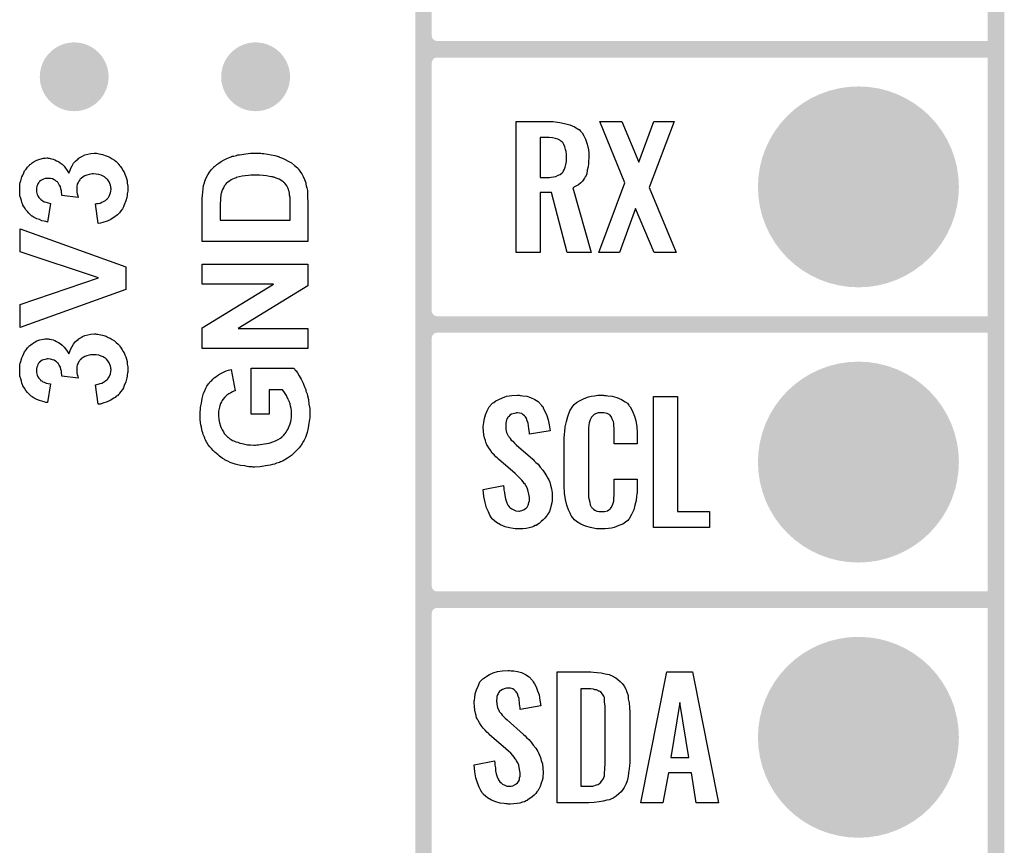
# Model space of a CAD drawing. Extents: x -0.07 to 0.95, y -0.15 to 2.1.
# Tile 8 of 14: x 0.6 to 0.95, y 0.16 to 0.46. Entities that reach past the tile are written whole.
import ezdxf

# ---------------------------------------------------------------- set-up
doc = ezdxf.new("R2010")
doc.units = 0
doc.layers.get('0').update_dxf_attribs({"linetype": 'CONTINUOUS'})
for name, color, linetype in [('gko', 6, 'CONTINUOUS'), ('gto', 2, 'CONTINUOUS'), ('gts', 1, 'CONTINUOUS')]:
    doc.layers.add(name, color=color, linetype=linetype)

# ---------------------------------------------------------------- blocks, each defined once
blk = doc.blocks.new('D18')
at = {"const_width": 0.0075}
blk.add_lwpolyline([(-0.00375, 0, 1), (0.00375, 0, 1)], format="xyb", close=True, dxfattribs=at)
blk = doc.blocks.new('D29')
at = {"const_width": 0.003}
blk.add_lwpolyline([(-0.0015, 0, 1), (0.0015, 0, 1)], format="xyb", close=True, dxfattribs=at)
blk = doc.blocks.new('D39')
at = {"const_width": 0.0365}
blk.add_lwpolyline([(-0.01825, 0, 1), (0.01825, 0, 1)], format="xyb", close=True, dxfattribs=at)

msp = doc.modelspace()

# ---------------------------------------------------------------- linework, layer by layer
at = {"layer": 'gko', "color": 6, "const_width": 0.006}
msp.add_lwpolyline([(0.95, -0.05), (0.95, 2.01)], dxfattribs=at)
at = {"layer": 'gto', "color": 2}
for points, const_width in [([(0.742, -0.022), (0.742, 0.722)], 0.006), ([(0.742, 0.455), (0.742, 0.545)], 0.006), ([(0.742, 0.455), (0.742, 0.455)], 0.006), ([(0.742, 0.455), (0.742, 0.455)], 0.006), ([(0.747, 0.45), (0.747, 0.45)], 0.006), ([(0.747, 0.45), (0.747, 0.45)], 0.006), ([(0.747, 0.45), (0.747, 0.45)], 0.006), ([(0.747, 0.45), (0.747, 0.45)], 0.006), ([(0.747, 0.45), (0.95, 0.45)], 0.006), ([(0.747, 0.45), (0.95, 0.45)], 0.006), ([(0.6101, 0.44), (0.6101, 0.44)], 0.015), ([(0.6201, 0.44), (0.6201, 0.44)], 0.015), ([(0.6201, 0.44), (0.6201, 0.44)], 0.015), ([(0.676, 0.44), (0.676, 0.44)], 0.015), ([(0.686, 0.44), (0.686, 0.44)], 0.015), ([(0.686, 0.44), (0.686, 0.44)], 0.015), ([(0.742, 0.355), (0.742, 0.445)], 0.006), ([(0.742, 0.355), (0.742, 0.355)], 0.006), ([(0.742, 0.355), (0.742, 0.355)], 0.006), ([(0.747, 0.35), (0.747, 0.35)], 0.006), ([(0.747, 0.35), (0.747, 0.35)], 0.006), ([(0.747, 0.35), (0.747, 0.35)], 0.006), ([(0.747, 0.35), (0.747, 0.35)], 0.006), ([(0.747, 0.35), (0.95, 0.35)], 0.006), ([(0.747, 0.35), (0.95, 0.35)], 0.006), ([(0.742, 0.255), (0.742, 0.345)], 0.006), ([(0.742, 0.255), (0.742, 0.255)], 0.006), ([(0.742, 0.255), (0.742, 0.255)], 0.006), ([(0.747, 0.25), (0.747, 0.25)], 0.006), ([(0.747, 0.25), (0.747, 0.25)], 0.006), ([(0.747, 0.25), (0.747, 0.25)], 0.006), ([(0.747, 0.25), (0.747, 0.25)], 0.006), ([(0.747, 0.25), (0.95, 0.25)], 0.006), ([(0.747, 0.25), (0.95, 0.25)], 0.006), ([(0.742, 0.155), (0.742, 0.245)], 0.006)]:
    msp.add_lwpolyline(points, dxfattribs=dict(at, const_width=const_width))
for points, const_width in [([(0.742, 0.455, 0.414214), (0.747, 0.45)], 0.006), ([(0.6201, 0.44, 1), (0.6101, 0.44)], 0.015), ([(0.686, 0.44, 1), (0.676, 0.44)], 0.015), ([(0.747, 0.45, 0.414214), (0.742, 0.445)], 0.006), ([(0.747, 0.45, 0.414214), (0.742, 0.445)], 0.006), ([(0.6101, 0.44, 1), (0.6201, 0.44)], 0.015), ([(0.676, 0.44, 1), (0.686, 0.44)], 0.015), ([(0.742, 0.355, 0.414214), (0.747, 0.35)], 0.006), ([(0.747, 0.35, 0.414214), (0.742, 0.345)], 0.006), ([(0.747, 0.35, 0.414214), (0.742, 0.345)], 0.006), ([(0.742, 0.255, 0.414214), (0.747, 0.25)], 0.006), ([(0.747, 0.25, 0.414214), (0.742, 0.245)], 0.006), ([(0.747, 0.25, 0.414214), (0.742, 0.245)], 0.006)]:
    msp.add_lwpolyline(points, format="xyb", dxfattribs=dict(at, const_width=const_width))
for points in [[(0.7891, 0.4237), (0.7898, 0.4236), (0.7915, 0.4234), (0.7932, 0.423), (0.7951, 0.4226), (0.7968, 0.4218), (0.7984, 0.4209), (0.7986, 0.4208), (0.799, 0.4203), (0.7996, 0.4196), (0.8003, 0.4186), (0.8009, 0.4173), (0.8015, 0.4155), (0.8019, 0.4135), (0.8021, 0.4124), (0.8021, 0.4111), (0.8021, 0.411), (0.8021, 0.4109), (0.8021, 0.4104), (0.802, 0.4095), (0.8019, 0.4085), (0.8018, 0.4073), (0.8015, 0.4061), (0.8013, 0.4048), (0.8008, 0.4037), (0.8007, 0.4036), (0.8005, 0.4032), (0.8003, 0.4028), (0.7998, 0.4021), (0.7991, 0.4015), (0.7983, 0.4008), (0.7974, 0.4002), (0.7963, 0.3996), (0.8029, 0.3762), (0.7942, 0.3762), (0.7885, 0.398), (0.7844, 0.398), (0.7844, 0.3762), (0.7757, 0.3762), (0.7757, 0.4238), (0.7884, 0.4238), (0.7891, 0.4237)], [(0.824, 0.3998), (0.8338, 0.3762), (0.8258, 0.3762), (0.819, 0.3922), (0.8132, 0.3762), (0.8057, 0.3762), (0.8152, 0.4015), (0.806, 0.4238), (0.8141, 0.4238), (0.8202, 0.409), (0.8257, 0.4238), (0.8331, 0.4238), (0.824, 0.3998)], [(0.7877, 0.4179), (0.7844, 0.4179), (0.7844, 0.4034), (0.7878, 0.4034), (0.7884, 0.4035), (0.7892, 0.4036), (0.7901, 0.4038), (0.7909, 0.4042), (0.7917, 0.4045), (0.7924, 0.4051), (0.7925, 0.4052), (0.7927, 0.4055), (0.7929, 0.4058), (0.7932, 0.4064), (0.7935, 0.4072), (0.7937, 0.4081), (0.7939, 0.4092), (0.794, 0.4106), (0.794, 0.4108), (0.794, 0.4113), (0.7939, 0.4119), (0.7938, 0.4128), (0.7936, 0.4136), (0.7934, 0.4145), (0.793, 0.4154), (0.7926, 0.4161), (0.7925, 0.4162), (0.7923, 0.4164), (0.7919, 0.4166), (0.7915, 0.417), (0.7908, 0.4173), (0.7899, 0.4176), (0.7889, 0.4178), (0.7877, 0.4179)], [(0.6232, 0.4122), (0.6237, 0.4121), (0.6242, 0.412), (0.6248, 0.4119), (0.6254, 0.4118), (0.6267, 0.4113), (0.6275, 0.411), (0.6282, 0.4107), (0.6289, 0.4102), (0.6297, 0.4097), (0.6304, 0.4092), (0.6311, 0.4085), (0.6311, 0.4084), (0.6312, 0.4083), (0.6314, 0.4081), (0.6316, 0.4078), (0.6319, 0.4074), (0.6322, 0.4071), (0.6325, 0.4065), (0.6328, 0.406), (0.6332, 0.4053), (0.6335, 0.4046), (0.6338, 0.4038), (0.6341, 0.4031), (0.6343, 0.4022), (0.6344, 0.4013), (0.6346, 0.4003), (0.6346, 0.3993), (0.6346, 0.3992), (0.6346, 0.3991), (0.6346, 0.3988), (0.6346, 0.3984), (0.6345, 0.398), (0.6344, 0.3975), (0.6343, 0.3969), (0.6342, 0.3962), (0.6339, 0.3949), (0.6333, 0.3935), (0.633, 0.3927), (0.6326, 0.392), (0.6321, 0.3913), (0.6316, 0.3906), (0.6316, 0.3906), (0.6314, 0.3905), (0.6313, 0.3903), (0.6311, 0.3901), (0.6308, 0.3898), (0.6304, 0.3895), (0.63, 0.3892), (0.6295, 0.3889), (0.6289, 0.3885), (0.6284, 0.3881), (0.6271, 0.3875), (0.6255, 0.387), (0.6247, 0.3868), (0.6238, 0.3867), (0.6229, 0.3938), (0.623, 0.3938), (0.6233, 0.3939), (0.6238, 0.394), (0.6245, 0.3941), (0.6251, 0.3944), (0.6258, 0.3947), (0.6265, 0.3951), (0.6271, 0.3956), (0.6272, 0.3957), (0.6273, 0.3959), (0.6276, 0.3962), (0.6278, 0.3966), (0.6281, 0.3972), (0.6283, 0.3978), (0.6284, 0.3985), (0.6285, 0.3992), (0.6285, 0.3993), (0.6284, 0.3996), (0.6284, 0.4), (0.6283, 0.4006), (0.6281, 0.4012), (0.6278, 0.4018), (0.6273, 0.4025), (0.6268, 0.4031), (0.6267, 0.4031), (0.6265, 0.4033), (0.6261, 0.4036), (0.6256, 0.4039), (0.6249, 0.4042), (0.6241, 0.4045), (0.6231, 0.4046), (0.6221, 0.4047), (0.6216, 0.4047), (0.6211, 0.4046), (0.6205, 0.4045), (0.6197, 0.4043), (0.619, 0.404), (0.6183, 0.4036), (0.6176, 0.4031), (0.6176, 0.4031), (0.6173, 0.4028), (0.6171, 0.4025), (0.6168, 0.4021), (0.6165, 0.4016), (0.6162, 0.401), (0.616, 0.4003), (0.616, 0.3995), (0.616, 0.3995), (0.616, 0.3992), (0.616, 0.399), (0.616, 0.3986), (0.6161, 0.3981), (0.6162, 0.3975), (0.6164, 0.3968), (0.6165, 0.3961), (0.6106, 0.3969), (0.6106, 0.397), (0.6106, 0.397), (0.6106, 0.3972), (0.6106, 0.3974), (0.6105, 0.398), (0.6105, 0.3986), (0.6103, 0.3993), (0.6101, 0.4001), (0.6097, 0.4008), (0.6093, 0.4015), (0.6092, 0.4016), (0.609, 0.4018), (0.6087, 0.402), (0.6083, 0.4023), (0.6078, 0.4026), (0.6072, 0.4029), (0.6065, 0.4031), (0.6056, 0.4031), (0.6053, 0.4031), (0.605, 0.4031), (0.6045, 0.403), (0.604, 0.4028), (0.6035, 0.4026), (0.603, 0.4023), (0.6025, 0.402), (0.6025, 0.4019), (0.6024, 0.4017), (0.6021, 0.4015), (0.6019, 0.4011), (0.6018, 0.4007), (0.6015, 0.4002), (0.6014, 0.3995), (0.6014, 0.3988), (0.6014, 0.3988), (0.6014, 0.3985), (0.6014, 0.3982), (0.6015, 0.3977), (0.6017, 0.3972), (0.6019, 0.3967), (0.6023, 0.3961), (0.6027, 0.3956), (0.6028, 0.3956), (0.6029, 0.3954), (0.6033, 0.3952), (0.6037, 0.3949), (0.6042, 0.3946), (0.6049, 0.3944), (0.6056, 0.3942), (0.6065, 0.394), (0.6054, 0.3872), (0.6054, 0.3872), (0.6053, 0.3873), (0.6051, 0.3873), (0.6048, 0.3874), (0.6042, 0.3875), (0.6034, 0.3877), (0.6025, 0.3881), (0.6015, 0.3884), (0.6006, 0.3889), (0.5998, 0.3894), (0.5997, 0.3894), (0.5995, 0.3896), (0.5991, 0.39), (0.5986, 0.3904), (0.5981, 0.391), (0.5975, 0.3916), (0.597, 0.3925), (0.5965, 0.3934), (0.5965, 0.3934), (0.5964, 0.3935), (0.5963, 0.3938), (0.5961, 0.3943), (0.5959, 0.395), (0.5957, 0.3958), (0.5954, 0.3968), (0.5953, 0.3979), (0.5953, 0.3991), (0.5953, 0.3991), (0.5953, 0.3993), (0.5953, 0.3996), (0.5953, 0.4), (0.5954, 0.4005), (0.5954, 0.401), (0.5955, 0.4016), (0.5957, 0.4022), (0.5961, 0.4036), (0.5964, 0.4043), (0.5968, 0.4051), (0.5971, 0.4058), (0.5976, 0.4064), (0.5981, 0.4072), (0.5988, 0.4078), (0.5988, 0.4078), (0.5989, 0.4079), (0.599, 0.4081), (0.5993, 0.4082), (0.5998, 0.4087), (0.6006, 0.4092), (0.6015, 0.4097), (0.6026, 0.4101), (0.6039, 0.4104), (0.6045, 0.4104), (0.6051, 0.4105), (0.6054, 0.4105), (0.6056, 0.4104), (0.606, 0.4104), (0.6064, 0.4103), (0.6069, 0.4102), (0.6075, 0.4101), (0.6081, 0.4098), (0.6087, 0.4095), (0.6094, 0.4092), (0.61, 0.4087), (0.6107, 0.4082), (0.6114, 0.4075), (0.612, 0.4068), (0.6126, 0.406), (0.6132, 0.405), (0.6132, 0.405), (0.6133, 0.4051), (0.6133, 0.4053), (0.6134, 0.4055), (0.6136, 0.4061), (0.6139, 0.4068), (0.6144, 0.4077), (0.6149, 0.4086), (0.6156, 0.4094), (0.6165, 0.4102), (0.6166, 0.4103), (0.6169, 0.4106), (0.6174, 0.4108), (0.6181, 0.4112), (0.619, 0.4116), (0.62, 0.4119), (0.6211, 0.4121), (0.6224, 0.4122), (0.6229, 0.4122), (0.6232, 0.4122)], [(0.6824, 0.4122), (0.6829, 0.4122), (0.6834, 0.4121), (0.684, 0.4121), (0.6853, 0.4119), (0.6866, 0.4117), (0.688, 0.4114), (0.6893, 0.411), (0.6894, 0.411), (0.6895, 0.4109), (0.6897, 0.4108), (0.6901, 0.4107), (0.6904, 0.4106), (0.6908, 0.4104), (0.6918, 0.4099), (0.6928, 0.4094), (0.694, 0.4087), (0.6951, 0.4078), (0.6962, 0.4069), (0.6963, 0.4068), (0.6965, 0.4065), (0.6968, 0.4061), (0.6973, 0.4054), (0.6978, 0.4047), (0.6983, 0.4038), (0.6988, 0.4027), (0.6992, 0.4015), (0.6992, 0.4014), (0.6993, 0.4013), (0.6993, 0.4012), (0.6993, 0.401), (0.6994, 0.4004), (0.6996, 0.3996), (0.6998, 0.3987), (0.6999, 0.3975), (0.6999, 0.3961), (0.7, 0.3946), (0.7, 0.3801), (0.6616, 0.3801), (0.6616, 0.3942), (0.6616, 0.3942), (0.6616, 0.3944), (0.6616, 0.3946), (0.6616, 0.395), (0.6616, 0.3954), (0.6616, 0.3958), (0.6617, 0.3969), (0.6618, 0.3981), (0.6619, 0.3993), (0.6621, 0.4005), (0.6624, 0.4015), (0.6624, 0.4016), (0.6624, 0.4017), (0.6625, 0.4018), (0.6625, 0.4021), (0.6628, 0.4027), (0.6632, 0.4035), (0.6637, 0.4044), (0.6643, 0.4054), (0.665, 0.4063), (0.6659, 0.4073), (0.6659, 0.4073), (0.666, 0.4074), (0.6664, 0.4077), (0.6669, 0.4081), (0.6676, 0.4086), (0.6685, 0.4092), (0.6696, 0.4098), (0.6708, 0.4104), (0.6721, 0.4109), (0.6722, 0.4109), (0.6723, 0.411), (0.6725, 0.4111), (0.6728, 0.4112), (0.6731, 0.4112), (0.6736, 0.4113), (0.6741, 0.4114), (0.6746, 0.4116), (0.6752, 0.4117), (0.676, 0.4118), (0.6767, 0.4119), (0.6775, 0.412), (0.6792, 0.4122), (0.6812, 0.4122), (0.682, 0.4122), (0.6824, 0.4122)], [(0.6809, 0.4042), (0.6797, 0.4042), (0.6793, 0.4042), (0.6784, 0.4041), (0.6772, 0.404), (0.6761, 0.4039), (0.675, 0.4037), (0.674, 0.4034), (0.674, 0.4034), (0.6739, 0.4033), (0.6736, 0.4032), (0.6732, 0.4031), (0.6726, 0.4028), (0.6721, 0.4025), (0.6715, 0.4021), (0.6709, 0.4017), (0.6703, 0.4012), (0.6703, 0.4011), (0.6701, 0.401), (0.6699, 0.4006), (0.6696, 0.4002), (0.6693, 0.3997), (0.669, 0.3991), (0.6687, 0.3984), (0.6685, 0.3976), (0.6685, 0.3976), (0.6684, 0.3973), (0.6684, 0.3968), (0.6683, 0.3962), (0.6683, 0.3958), (0.6682, 0.3953), (0.6682, 0.3948), (0.6681, 0.3943), (0.6681, 0.3936), (0.6681, 0.3929), (0.6681, 0.3921), (0.6681, 0.3913), (0.6681, 0.3879), (0.6935, 0.3879), (0.6935, 0.3936), (0.6935, 0.3936), (0.6935, 0.3937), (0.6935, 0.3939), (0.6935, 0.3941), (0.6935, 0.3947), (0.6935, 0.3954), (0.6935, 0.3962), (0.6933, 0.397), (0.6933, 0.3977), (0.6932, 0.3983), (0.6932, 0.3984), (0.6931, 0.3986), (0.693, 0.399), (0.6928, 0.3994), (0.6926, 0.3999), (0.6923, 0.4004), (0.692, 0.4009), (0.6916, 0.4014), (0.6915, 0.4015), (0.6913, 0.4016), (0.6911, 0.4018), (0.6907, 0.4021), (0.6902, 0.4024), (0.6896, 0.4028), (0.6888, 0.4031), (0.6879, 0.4034), (0.6878, 0.4034), (0.6878, 0.4035), (0.6876, 0.4035), (0.6874, 0.4035), (0.6872, 0.4036), (0.6868, 0.4037), (0.686, 0.4038), (0.685, 0.404), (0.6838, 0.4041), (0.6824, 0.4042), (0.6809, 0.4042)], [(0.6339, 0.371), (0.6339, 0.3627), (0.5955, 0.3489), (0.5955, 0.3573), (0.6239, 0.367), (0.5955, 0.3764), (0.5955, 0.3847), (0.6339, 0.371)], [(0.7, 0.3641), (0.6747, 0.3485), (0.7, 0.3485), (0.7, 0.3413), (0.6616, 0.3413), (0.6616, 0.3488), (0.6875, 0.3647), (0.6616, 0.3647), (0.6616, 0.3719), (0.7, 0.3719), (0.7, 0.3641)], [(0.6232, 0.3465), (0.6237, 0.3465), (0.6242, 0.3463), (0.6248, 0.3462), (0.6254, 0.3461), (0.6267, 0.3457), (0.6275, 0.3453), (0.6282, 0.345), (0.6289, 0.3446), (0.6297, 0.3441), (0.6304, 0.3435), (0.6311, 0.3428), (0.6311, 0.3428), (0.6312, 0.3427), (0.6314, 0.3425), (0.6316, 0.3422), (0.6319, 0.3418), (0.6322, 0.3414), (0.6325, 0.3408), (0.6328, 0.3403), (0.6332, 0.3397), (0.6335, 0.339), (0.6338, 0.3382), (0.6341, 0.3374), (0.6343, 0.3365), (0.6344, 0.3356), (0.6346, 0.3346), (0.6346, 0.3336), (0.6346, 0.3336), (0.6346, 0.3334), (0.6346, 0.3331), (0.6346, 0.3327), (0.6345, 0.3323), (0.6344, 0.3318), (0.6343, 0.3312), (0.6342, 0.3306), (0.6339, 0.3292), (0.6333, 0.3278), (0.633, 0.327), (0.6326, 0.3264), (0.6321, 0.3256), (0.6316, 0.325), (0.6316, 0.3249), (0.6314, 0.3248), (0.6313, 0.3246), (0.6311, 0.3244), (0.6308, 0.3241), (0.6304, 0.3239), (0.63, 0.3235), (0.6295, 0.3232), (0.6289, 0.3229), (0.6284, 0.3225), (0.6271, 0.3219), (0.6255, 0.3214), (0.6247, 0.3211), (0.6238, 0.321), (0.6229, 0.3281), (0.623, 0.3281), (0.6233, 0.3282), (0.6238, 0.3283), (0.6245, 0.3285), (0.6251, 0.3287), (0.6258, 0.329), (0.6265, 0.3295), (0.6271, 0.33), (0.6272, 0.33), (0.6273, 0.3302), (0.6276, 0.3306), (0.6278, 0.331), (0.6281, 0.3315), (0.6283, 0.3321), (0.6284, 0.3328), (0.6285, 0.3336), (0.6285, 0.3337), (0.6284, 0.334), (0.6284, 0.3344), (0.6283, 0.3349), (0.6281, 0.3355), (0.6278, 0.3361), (0.6273, 0.3368), (0.6268, 0.3374), (0.6267, 0.3375), (0.6265, 0.3377), (0.6261, 0.3379), (0.6256, 0.3382), (0.6249, 0.3385), (0.6241, 0.3388), (0.6231, 0.339), (0.6221, 0.339), (0.6216, 0.339), (0.6211, 0.339), (0.6205, 0.3388), (0.6197, 0.3386), (0.619, 0.3384), (0.6183, 0.338), (0.6176, 0.3375), (0.6176, 0.3374), (0.6173, 0.3372), (0.6171, 0.3369), (0.6168, 0.3365), (0.6165, 0.3359), (0.6162, 0.3353), (0.616, 0.3346), (0.616, 0.3339), (0.616, 0.3338), (0.616, 0.3336), (0.616, 0.3333), (0.616, 0.3329), (0.6161, 0.3324), (0.6162, 0.3318), (0.6164, 0.3312), (0.6165, 0.3305), (0.6106, 0.3312), (0.6106, 0.3313), (0.6106, 0.3314), (0.6106, 0.3315), (0.6106, 0.3317), (0.6105, 0.3323), (0.6105, 0.333), (0.6103, 0.3337), (0.6101, 0.3345), (0.6097, 0.3352), (0.6093, 0.3359), (0.6092, 0.3359), (0.609, 0.3361), (0.6087, 0.3364), (0.6083, 0.3367), (0.6078, 0.337), (0.6072, 0.3372), (0.6065, 0.3374), (0.6056, 0.3375), (0.6053, 0.3375), (0.605, 0.3374), (0.6045, 0.3373), (0.604, 0.3372), (0.6035, 0.337), (0.603, 0.3367), (0.6025, 0.3363), (0.6025, 0.3362), (0.6024, 0.3361), (0.6021, 0.3359), (0.6019, 0.3355), (0.6018, 0.335), (0.6015, 0.3345), (0.6014, 0.3339), (0.6014, 0.3332), (0.6014, 0.3331), (0.6014, 0.3329), (0.6014, 0.3325), (0.6015, 0.3321), (0.6017, 0.3316), (0.6019, 0.331), (0.6023, 0.3305), (0.6027, 0.33), (0.6028, 0.3299), (0.6029, 0.3297), (0.6033, 0.3295), (0.6037, 0.3292), (0.6042, 0.329), (0.6049, 0.3287), (0.6056, 0.3285), (0.6065, 0.3284), (0.6054, 0.3216), (0.6054, 0.3216), (0.6053, 0.3216), (0.6051, 0.3216), (0.6048, 0.3217), (0.6042, 0.3219), (0.6034, 0.3221), (0.6025, 0.3224), (0.6015, 0.3228), (0.6006, 0.3232), (0.5998, 0.3237), (0.5997, 0.3238), (0.5995, 0.324), (0.5991, 0.3243), (0.5986, 0.3248), (0.5981, 0.3253), (0.5975, 0.326), (0.597, 0.3268), (0.5965, 0.3277), (0.5965, 0.3277), (0.5964, 0.3278), (0.5963, 0.3281), (0.5961, 0.3287), (0.5959, 0.3294), (0.5957, 0.3302), (0.5954, 0.3312), (0.5953, 0.3322), (0.5953, 0.3334), (0.5953, 0.3335), (0.5953, 0.3336), (0.5953, 0.3339), (0.5953, 0.3343), (0.5954, 0.3348), (0.5954, 0.3353), (0.5955, 0.3359), (0.5957, 0.3365), (0.5961, 0.3379), (0.5964, 0.3386), (0.5968, 0.3394), (0.5971, 0.3401), (0.5976, 0.3408), (0.5981, 0.3415), (0.5988, 0.3421), (0.5988, 0.3422), (0.5989, 0.3422), (0.599, 0.3424), (0.5993, 0.3426), (0.5998, 0.343), (0.6006, 0.3435), (0.6015, 0.344), (0.6026, 0.3444), (0.6039, 0.3447), (0.6045, 0.3448), (0.6051, 0.3448), (0.6054, 0.3448), (0.6056, 0.3448), (0.606, 0.3447), (0.6064, 0.3447), (0.6069, 0.3446), (0.6075, 0.3444), (0.6081, 0.3442), (0.6087, 0.3438), (0.6094, 0.3435), (0.61, 0.3431), (0.6107, 0.3425), (0.6114, 0.3418), (0.612, 0.3411), (0.6126, 0.3403), (0.6132, 0.3393), (0.6132, 0.3393), (0.6133, 0.3395), (0.6133, 0.3396), (0.6134, 0.3398), (0.6136, 0.3405), (0.6139, 0.3412), (0.6144, 0.342), (0.6149, 0.3429), (0.6156, 0.3438), (0.6165, 0.3446), (0.6166, 0.3447), (0.6169, 0.3449), (0.6174, 0.3452), (0.6181, 0.3456), (0.619, 0.346), (0.62, 0.3462), (0.6211, 0.3465), (0.6224, 0.3466), (0.6229, 0.3466), (0.6232, 0.3465)], [(0.6949, 0.334), (0.6951, 0.3339), (0.6952, 0.3337), (0.6954, 0.3334), (0.6957, 0.3331), (0.6962, 0.3324), (0.6968, 0.3313), (0.6976, 0.3301), (0.6983, 0.3287), (0.6989, 0.327), (0.6989, 0.327), (0.699, 0.3268), (0.6991, 0.3266), (0.6992, 0.3263), (0.6993, 0.3258), (0.6995, 0.3253), (0.6997, 0.3248), (0.6998, 0.3241), (0.7002, 0.3228), (0.7004, 0.3211), (0.7007, 0.3195), (0.7007, 0.3177), (0.7007, 0.3176), (0.7007, 0.3174), (0.7007, 0.3171), (0.7007, 0.3167), (0.7007, 0.3162), (0.7006, 0.3155), (0.7005, 0.3149), (0.7004, 0.3141), (0.7001, 0.3125), (0.6997, 0.3107), (0.6991, 0.3089), (0.6987, 0.308), (0.6982, 0.3072), (0.6982, 0.3071), (0.6981, 0.307), (0.6979, 0.3067), (0.6977, 0.3064), (0.6975, 0.3061), (0.6972, 0.3057), (0.6968, 0.3052), (0.6963, 0.3047), (0.6953, 0.3036), (0.6941, 0.3024), (0.6926, 0.3014), (0.691, 0.3004), (0.6909, 0.3004), (0.6907, 0.3003), (0.6905, 0.3002), (0.6901, 0.3001), (0.6897, 0.2999), (0.6892, 0.2997), (0.6886, 0.2996), (0.6879, 0.2993), (0.6872, 0.2991), (0.6863, 0.2989), (0.6846, 0.2986), (0.6827, 0.2983), (0.6807, 0.2982), (0.6801, 0.2982), (0.6797, 0.2983), (0.6791, 0.2983), (0.6785, 0.2983), (0.6779, 0.2984), (0.6771, 0.2986), (0.6755, 0.2988), (0.6736, 0.2993), (0.6718, 0.2999), (0.6709, 0.3003), (0.67, 0.3007), (0.67, 0.3008), (0.6698, 0.3008), (0.6696, 0.301), (0.6693, 0.3012), (0.6689, 0.3014), (0.6684, 0.3018), (0.6679, 0.3022), (0.6674, 0.3026), (0.6668, 0.3031), (0.6662, 0.3036), (0.6656, 0.3042), (0.665, 0.3049), (0.6644, 0.3056), (0.6638, 0.3063), (0.6628, 0.308), (0.6628, 0.3081), (0.6627, 0.3082), (0.6626, 0.3084), (0.6625, 0.3087), (0.6624, 0.3091), (0.6622, 0.3095), (0.662, 0.31), (0.6618, 0.3106), (0.6616, 0.3112), (0.6615, 0.3119), (0.6613, 0.3127), (0.6611, 0.3135), (0.6609, 0.3153), (0.6609, 0.3173), (0.6609, 0.3173), (0.6609, 0.3176), (0.6609, 0.3179), (0.6609, 0.3184), (0.661, 0.319), (0.661, 0.3198), (0.6611, 0.3205), (0.6613, 0.3214), (0.6616, 0.3231), (0.6621, 0.325), (0.6625, 0.3259), (0.6629, 0.3268), (0.6633, 0.3276), (0.6639, 0.3284), (0.6639, 0.3285), (0.664, 0.3286), (0.6642, 0.3288), (0.6644, 0.3291), (0.6647, 0.3294), (0.6651, 0.3297), (0.6655, 0.3301), (0.666, 0.3306), (0.6666, 0.331), (0.6672, 0.3315), (0.6679, 0.3319), (0.6686, 0.3323), (0.6694, 0.3327), (0.6703, 0.3331), (0.6712, 0.3334), (0.6721, 0.3336), (0.6736, 0.3259), (0.6735, 0.3259), (0.6735, 0.3259), (0.6731, 0.3258), (0.6726, 0.3255), (0.672, 0.3252), (0.6713, 0.3248), (0.6705, 0.3243), (0.6698, 0.3236), (0.6691, 0.3228), (0.6691, 0.3227), (0.6689, 0.3224), (0.6686, 0.3219), (0.6683, 0.3213), (0.668, 0.3205), (0.6678, 0.3195), (0.6675, 0.3185), (0.6675, 0.3173), (0.6675, 0.3172), (0.6675, 0.317), (0.6675, 0.3168), (0.6675, 0.3164), (0.6676, 0.316), (0.6676, 0.3155), (0.6678, 0.3149), (0.6679, 0.3143), (0.6683, 0.313), (0.6685, 0.3124), (0.6689, 0.3117), (0.6693, 0.311), (0.6696, 0.3104), (0.6702, 0.3098), (0.6708, 0.3092), (0.6708, 0.3091), (0.6709, 0.309), (0.6711, 0.3089), (0.6714, 0.3087), (0.6717, 0.3085), (0.6721, 0.3082), (0.6726, 0.3079), (0.6731, 0.3077), (0.6738, 0.3074), (0.6745, 0.3072), (0.6753, 0.3069), (0.6761, 0.3067), (0.6771, 0.3065), (0.6781, 0.3063), (0.6792, 0.3063), (0.6804, 0.3062), (0.681, 0.3062), (0.6815, 0.3063), (0.6821, 0.3063), (0.6827, 0.3064), (0.6835, 0.3065), (0.6842, 0.3066), (0.6859, 0.3069), (0.6876, 0.3075), (0.6885, 0.3078), (0.6892, 0.3082), (0.69, 0.3087), (0.6907, 0.3092), (0.6907, 0.3093), (0.6908, 0.3094), (0.691, 0.3095), (0.6912, 0.3098), (0.6915, 0.3101), (0.6918, 0.3104), (0.6921, 0.3109), (0.6924, 0.3114), (0.6927, 0.3119), (0.693, 0.3125), (0.6936, 0.3139), (0.6938, 0.3147), (0.6939, 0.3154), (0.6941, 0.3163), (0.6941, 0.3172), (0.6941, 0.3173), (0.6941, 0.3173), (0.6941, 0.3176), (0.6941, 0.3181), (0.694, 0.3188), (0.6939, 0.3195), (0.6937, 0.3203), (0.6935, 0.3212), (0.6932, 0.3221), (0.6932, 0.3221), (0.6931, 0.3222), (0.693, 0.3225), (0.6928, 0.323), (0.6925, 0.3235), (0.6922, 0.3242), (0.6918, 0.3249), (0.6913, 0.3256), (0.6908, 0.3263), (0.6859, 0.3263), (0.6859, 0.3174), (0.6794, 0.3174), (0.6794, 0.3341), (0.6948, 0.3341), (0.6949, 0.334)], [(0.7771, 0.3242), (0.7781, 0.3241), (0.7795, 0.3239), (0.7809, 0.3235), (0.7824, 0.3228), (0.7837, 0.322), (0.7848, 0.3208), (0.7849, 0.3206), (0.7853, 0.3202), (0.7856, 0.3194), (0.7862, 0.3183), (0.7868, 0.3169), (0.7873, 0.3154), (0.7877, 0.3135), (0.788, 0.3114), (0.7805, 0.3101), (0.7805, 0.3103), (0.7805, 0.3107), (0.7804, 0.3114), (0.7803, 0.3122), (0.78, 0.3141), (0.7797, 0.315), (0.7794, 0.3158), (0.7794, 0.3159), (0.7793, 0.3161), (0.7791, 0.3165), (0.7787, 0.3168), (0.7782, 0.3172), (0.7777, 0.3176), (0.7769, 0.3178), (0.7761, 0.3179), (0.7758, 0.3179), (0.7755, 0.3178), (0.775, 0.3177), (0.774, 0.3174), (0.7734, 0.317), (0.773, 0.3166), (0.773, 0.3166), (0.7728, 0.3165), (0.7726, 0.3162), (0.7724, 0.3158), (0.7722, 0.3154), (0.772, 0.3148), (0.7719, 0.3142), (0.7719, 0.3134), (0.7719, 0.3133), (0.7719, 0.313), (0.7719, 0.3126), (0.7719, 0.312), (0.7722, 0.3108), (0.7728, 0.3095), (0.7729, 0.3094), (0.773, 0.3092), (0.7732, 0.309), (0.7735, 0.3086), (0.7739, 0.308), (0.7744, 0.3076), (0.775, 0.3069), (0.7757, 0.3063), (0.7817, 0.301), (0.7818, 0.3009), (0.7822, 0.3005), (0.7828, 0.2999), (0.7836, 0.2992), (0.7844, 0.2982), (0.7853, 0.2971), (0.7861, 0.296), (0.7868, 0.2948), (0.7869, 0.2946), (0.7871, 0.2943), (0.7875, 0.2935), (0.7879, 0.2927), (0.7881, 0.2916), (0.7885, 0.2903), (0.7887, 0.2888), (0.7888, 0.2872), (0.7888, 0.287), (0.7888, 0.2867), (0.7887, 0.286), (0.7886, 0.2852), (0.7884, 0.2843), (0.7881, 0.2833), (0.7878, 0.2821), (0.7872, 0.2811), (0.7871, 0.281), (0.7869, 0.2807), (0.7866, 0.2802), (0.7861, 0.2796), (0.7855, 0.279), (0.7848, 0.2784), (0.784, 0.2777), (0.783, 0.2771), (0.783, 0.277), (0.7826, 0.2769), (0.782, 0.2766), (0.7813, 0.2764), (0.7804, 0.2761), (0.7793, 0.2759), (0.7781, 0.2758), (0.7769, 0.2757), (0.7762, 0.2757), (0.7758, 0.2758), (0.7753, 0.2758), (0.7746, 0.2759), (0.7732, 0.2761), (0.7717, 0.2765), (0.77, 0.2772), (0.7685, 0.278), (0.7671, 0.2792), (0.767, 0.2794), (0.7667, 0.2798), (0.7661, 0.2807), (0.7656, 0.2819), (0.7649, 0.2834), (0.7644, 0.2853), (0.7639, 0.2875), (0.7637, 0.29), (0.7711, 0.2915), (0.7711, 0.2914), (0.7711, 0.2913), (0.7712, 0.2907), (0.7712, 0.2899), (0.7714, 0.2889), (0.7716, 0.2878), (0.7718, 0.2867), (0.7721, 0.2856), (0.7725, 0.2846), (0.7726, 0.2845), (0.7728, 0.2842), (0.7731, 0.2838), (0.7735, 0.2834), (0.7741, 0.283), (0.7748, 0.2826), (0.7756, 0.2823), (0.7766, 0.2822), (0.7769, 0.2822), (0.7772, 0.2823), (0.7777, 0.2824), (0.7786, 0.2828), (0.7791, 0.2831), (0.7794, 0.2834), (0.7795, 0.2835), (0.7796, 0.2836), (0.7798, 0.2839), (0.78, 0.2843), (0.7802, 0.2847), (0.7803, 0.2853), (0.7805, 0.2859), (0.7805, 0.2867), (0.7805, 0.2868), (0.7805, 0.2871), (0.7804, 0.2877), (0.7803, 0.2883), (0.7799, 0.2899), (0.7796, 0.2907), (0.7792, 0.2915), (0.7791, 0.2916), (0.779, 0.2919), (0.7786, 0.2922), (0.7782, 0.2928), (0.7777, 0.2934), (0.777, 0.2942), (0.7762, 0.295), (0.7753, 0.2958), (0.7693, 0.301), (0.7692, 0.3011), (0.7688, 0.3015), (0.7683, 0.3019), (0.7677, 0.3026), (0.767, 0.3033), (0.7663, 0.3043), (0.7657, 0.3052), (0.7651, 0.3061), (0.765, 0.3062), (0.7649, 0.3066), (0.7646, 0.3071), (0.7645, 0.3079), (0.7642, 0.3088), (0.7639, 0.3099), (0.7638, 0.3112), (0.7637, 0.3126), (0.7637, 0.3127), (0.7637, 0.3129), (0.7637, 0.3131), (0.7638, 0.3135), (0.7639, 0.3145), (0.7641, 0.3158), (0.7645, 0.3172), (0.7651, 0.3186), (0.7658, 0.3201), (0.767, 0.3213), (0.7671, 0.3214), (0.7676, 0.3217), (0.7683, 0.3222), (0.7694, 0.3228), (0.7707, 0.3234), (0.7722, 0.3239), (0.7741, 0.3242), (0.7761, 0.3243), (0.7767, 0.3243), (0.7771, 0.3242)], [(0.8078, 0.3242), (0.8084, 0.3242), (0.809, 0.3241), (0.8106, 0.3239), (0.8122, 0.3235), (0.8139, 0.3228), (0.8153, 0.3219), (0.8161, 0.3214), (0.8166, 0.3207), (0.8167, 0.3205), (0.8171, 0.3201), (0.8176, 0.3192), (0.8181, 0.3181), (0.8187, 0.3167), (0.8191, 0.315), (0.8195, 0.3129), (0.8196, 0.3106), (0.8196, 0.3066), (0.8113, 0.3066), (0.8113, 0.3107), (0.8113, 0.3108), (0.8113, 0.3111), (0.8113, 0.3116), (0.8113, 0.3121), (0.8112, 0.3134), (0.8111, 0.3141), (0.811, 0.3146), (0.811, 0.3147), (0.8109, 0.3149), (0.8107, 0.3154), (0.8103, 0.3163), (0.8098, 0.317), (0.8096, 0.3172), (0.8094, 0.3173), (0.809, 0.3175), (0.8087, 0.3177), (0.8081, 0.3178), (0.8075, 0.3179), (0.8064, 0.3179), (0.806, 0.3179), (0.8055, 0.3179), (0.8045, 0.3175), (0.804, 0.3173), (0.8036, 0.3169), (0.8034, 0.3167), (0.803, 0.3163), (0.8026, 0.3154), (0.8022, 0.3143), (0.8022, 0.3142), (0.8022, 0.3141), (0.8021, 0.3137), (0.8021, 0.3132), (0.802, 0.3127), (0.802, 0.3119), (0.8019, 0.3111), (0.8019, 0.3102), (0.8019, 0.2895), (0.8019, 0.2894), (0.8019, 0.2889), (0.802, 0.2882), (0.802, 0.2873), (0.8024, 0.2854), (0.8026, 0.2845), (0.8029, 0.2837), (0.803, 0.2836), (0.8031, 0.2834), (0.8034, 0.2832), (0.8038, 0.2829), (0.8043, 0.2825), (0.805, 0.2822), (0.8058, 0.2821), (0.8067, 0.282), (0.8071, 0.282), (0.8075, 0.2821), (0.8078, 0.2821), (0.8089, 0.2823), (0.8093, 0.2826), (0.8097, 0.2829), (0.8098, 0.2829), (0.8099, 0.2831), (0.8102, 0.2835), (0.8107, 0.2844), (0.811, 0.2854), (0.811, 0.2855), (0.8111, 0.2857), (0.8111, 0.286), (0.8112, 0.2865), (0.8112, 0.287), (0.8113, 0.2878), (0.8113, 0.2886), (0.8113, 0.2895), (0.8113, 0.2938), (0.8196, 0.2938), (0.8196, 0.29), (0.8196, 0.2899), (0.8196, 0.2897), (0.8196, 0.2894), (0.8196, 0.2889), (0.8195, 0.2883), (0.8194, 0.2876), (0.8192, 0.2861), (0.8188, 0.2844), (0.8184, 0.2826), (0.8176, 0.2809), (0.8167, 0.2794), (0.8166, 0.2792), (0.8162, 0.2788), (0.8154, 0.2782), (0.8144, 0.2775), (0.813, 0.2769), (0.8113, 0.2762), (0.8103, 0.276), (0.8092, 0.2759), (0.808, 0.2757), (0.806, 0.2757), (0.8055, 0.2758), (0.8049, 0.2758), (0.8042, 0.2759), (0.8027, 0.2762), (0.8009, 0.2767), (0.7991, 0.2774), (0.7976, 0.2784), (0.7968, 0.279), (0.7962, 0.2797), (0.7962, 0.2798), (0.7961, 0.2799), (0.7959, 0.2802), (0.7957, 0.2805), (0.7953, 0.2814), (0.7947, 0.2827), (0.7941, 0.2844), (0.7936, 0.2864), (0.7932, 0.2887), (0.7931, 0.2914), (0.7931, 0.3083), (0.7931, 0.3084), (0.7931, 0.3087), (0.7931, 0.3091), (0.7932, 0.3096), (0.7932, 0.3103), (0.7933, 0.311), (0.7935, 0.3128), (0.7939, 0.3147), (0.7944, 0.3166), (0.7952, 0.3186), (0.7962, 0.3203), (0.7962, 0.3203), (0.7964, 0.3204), (0.7967, 0.3209), (0.7976, 0.3216), (0.7987, 0.3223), (0.8001, 0.323), (0.801, 0.3234), (0.8019, 0.3237), (0.8029, 0.324), (0.8041, 0.3241), (0.8053, 0.3243), (0.8074, 0.3243), (0.8078, 0.3242)], [(0.8343, 0.2821), (0.8459, 0.2821), (0.8459, 0.2762), (0.8256, 0.2762), (0.8256, 0.3238), (0.8343, 0.3238), (0.8343, 0.2821)], [(0.7738, 0.2242), (0.7748, 0.2241), (0.7762, 0.2239), (0.7776, 0.2235), (0.7791, 0.2228), (0.7804, 0.222), (0.7815, 0.2208), (0.7816, 0.2206), (0.7819, 0.2202), (0.7823, 0.2194), (0.7829, 0.2183), (0.7834, 0.2169), (0.784, 0.2154), (0.7843, 0.2135), (0.7846, 0.2114), (0.7771, 0.2101), (0.7771, 0.2103), (0.7771, 0.2107), (0.777, 0.2114), (0.7769, 0.2122), (0.7767, 0.2141), (0.7764, 0.215), (0.7761, 0.2158), (0.7761, 0.2159), (0.7759, 0.2161), (0.7757, 0.2165), (0.7754, 0.2168), (0.7749, 0.2172), (0.7744, 0.2176), (0.7736, 0.2178), (0.7728, 0.2179), (0.7725, 0.2179), (0.7721, 0.2178), (0.7717, 0.2177), (0.7707, 0.2174), (0.7701, 0.217), (0.7696, 0.2166), (0.7696, 0.2166), (0.7695, 0.2165), (0.7693, 0.2162), (0.7691, 0.2158), (0.7689, 0.2154), (0.7687, 0.2148), (0.7686, 0.2142), (0.7685, 0.2134), (0.7685, 0.2133), (0.7685, 0.213), (0.7686, 0.2126), (0.7686, 0.212), (0.7689, 0.2108), (0.7695, 0.2095), (0.7695, 0.2094), (0.7696, 0.2092), (0.7698, 0.209), (0.7702, 0.2086), (0.7706, 0.208), (0.7711, 0.2076), (0.7717, 0.2069), (0.7724, 0.2063), (0.7783, 0.201), (0.7785, 0.2009), (0.7789, 0.2005), (0.7794, 0.1999), (0.7803, 0.1992), (0.7811, 0.1982), (0.7819, 0.1971), (0.7828, 0.196), (0.7835, 0.1948), (0.7836, 0.1946), (0.7838, 0.1943), (0.7842, 0.1935), (0.7845, 0.1927), (0.7848, 0.1916), (0.7852, 0.1903), (0.7854, 0.1888), (0.7855, 0.1872), (0.7855, 0.187), (0.7855, 0.1867), (0.7854, 0.186), (0.7853, 0.1852), (0.7851, 0.1843), (0.7848, 0.1833), (0.7844, 0.1821), (0.7839, 0.1811), (0.7838, 0.181), (0.7836, 0.1807), (0.7832, 0.1802), (0.7828, 0.1796), (0.7822, 0.179), (0.7815, 0.1784), (0.7806, 0.1777), (0.7797, 0.1771), (0.7796, 0.177), (0.7793, 0.1769), (0.7787, 0.1766), (0.778, 0.1764), (0.777, 0.1761), (0.776, 0.1759), (0.7748, 0.1758), (0.7735, 0.1757), (0.7729, 0.1757), (0.7725, 0.1758), (0.7719, 0.1758), (0.7713, 0.1759), (0.7699, 0.1761), (0.7683, 0.1765), (0.7667, 0.1772), (0.7652, 0.178), (0.7638, 0.1792), (0.7637, 0.1794), (0.7633, 0.1798), (0.7628, 0.1807), (0.7622, 0.1819), (0.7616, 0.1834), (0.761, 0.1853), (0.7606, 0.1875), (0.7604, 0.19), (0.7678, 0.1915), (0.7678, 0.1914), (0.7678, 0.1913), (0.7679, 0.1907), (0.7679, 0.1899), (0.7681, 0.1889), (0.7682, 0.1878), (0.7684, 0.1867), (0.7688, 0.1856), (0.7692, 0.1846), (0.7693, 0.1845), (0.7695, 0.1842), (0.7697, 0.1838), (0.7702, 0.1834), (0.7707, 0.183), (0.7715, 0.1826), (0.7723, 0.1823), (0.7732, 0.1822), (0.7735, 0.1822), (0.7739, 0.1823), (0.7744, 0.1824), (0.7753, 0.1828), (0.7757, 0.1831), (0.7761, 0.1834), (0.7762, 0.1835), (0.7763, 0.1836), (0.7765, 0.1839), (0.7767, 0.1843), (0.7769, 0.1847), (0.7769, 0.1853), (0.7771, 0.1859), (0.7771, 0.1867), (0.7771, 0.1868), (0.7771, 0.1871), (0.777, 0.1877), (0.7769, 0.1883), (0.7766, 0.1899), (0.7763, 0.1907), (0.7758, 0.1915), (0.7757, 0.1916), (0.7756, 0.1919), (0.7753, 0.1922), (0.7749, 0.1928), (0.7744, 0.1934), (0.7737, 0.1942), (0.7729, 0.195), (0.7719, 0.1958), (0.7659, 0.201), (0.7658, 0.2011), (0.7655, 0.2015), (0.765, 0.2019), (0.7644, 0.2026), (0.7637, 0.2033), (0.763, 0.2043), (0.7623, 0.2052), (0.7618, 0.2061), (0.7617, 0.2062), (0.7616, 0.2066), (0.7613, 0.2071), (0.7611, 0.2079), (0.7609, 0.2088), (0.7606, 0.2099), (0.7605, 0.2112), (0.7604, 0.2126), (0.7604, 0.2127), (0.7604, 0.2129), (0.7604, 0.2131), (0.7605, 0.2135), (0.7606, 0.2145), (0.7608, 0.2158), (0.7612, 0.2172), (0.7618, 0.2186), (0.7625, 0.2201), (0.7636, 0.2213), (0.7638, 0.2214), (0.7643, 0.2217), (0.765, 0.2222), (0.766, 0.2228), (0.7673, 0.2234), (0.7689, 0.2239), (0.7707, 0.2242), (0.7728, 0.2243), (0.7733, 0.2243), (0.7738, 0.2242)], [(0.8038, 0.2237), (0.8051, 0.2236), (0.8065, 0.2234), (0.808, 0.2231), (0.8095, 0.2228), (0.8108, 0.2222), (0.811, 0.2221), (0.8114, 0.2219), (0.8119, 0.2216), (0.8126, 0.221), (0.8134, 0.2203), (0.8142, 0.2195), (0.815, 0.2185), (0.8155, 0.2174), (0.8156, 0.2172), (0.8157, 0.2168), (0.816, 0.2161), (0.8163, 0.2152), (0.8164, 0.214), (0.8167, 0.2125), (0.8168, 0.2108), (0.8169, 0.209), (0.8169, 0.1917), (0.8169, 0.1916), (0.8169, 0.1914), (0.8169, 0.1911), (0.8169, 0.1907), (0.8168, 0.1897), (0.8167, 0.1885), (0.8165, 0.1871), (0.8163, 0.1857), (0.816, 0.1842), (0.8155, 0.1829), (0.8154, 0.1827), (0.8152, 0.1823), (0.8149, 0.1818), (0.8144, 0.181), (0.8138, 0.1802), (0.813, 0.1794), (0.812, 0.1786), (0.8109, 0.1779), (0.8107, 0.1778), (0.8103, 0.1776), (0.8096, 0.1773), (0.8086, 0.1771), (0.8073, 0.1768), (0.8058, 0.1765), (0.804, 0.1763), (0.8021, 0.1762), (0.7905, 0.1762), (0.7905, 0.2238), (0.8028, 0.2238), (0.8038, 0.2237)], [(0.8492, 0.1762), (0.8411, 0.1762), (0.8393, 0.1871), (0.831, 0.1871), (0.829, 0.1762), (0.8209, 0.1762), (0.8304, 0.2238), (0.8397, 0.2238), (0.8492, 0.1762)], [(0.8028, 0.2176), (0.7992, 0.2176), (0.7992, 0.1822), (0.8024, 0.1822), (0.8029, 0.1823), (0.8035, 0.1823), (0.8049, 0.1827), (0.8055, 0.1829), (0.8061, 0.1833), (0.8062, 0.1833), (0.8063, 0.1834), (0.8067, 0.184), (0.8073, 0.1848), (0.8075, 0.1854), (0.8077, 0.186), (0.8077, 0.1861), (0.8077, 0.1864), (0.8077, 0.1868), (0.8078, 0.1873), (0.8079, 0.1881), (0.8079, 0.189), (0.808, 0.1901), (0.808, 0.1913), (0.808, 0.2095), (0.808, 0.2097), (0.808, 0.2101), (0.808, 0.2106), (0.808, 0.2113), (0.8078, 0.2129), (0.8077, 0.2137), (0.8077, 0.2143), (0.8077, 0.2144), (0.8076, 0.2146), (0.8075, 0.2149), (0.8073, 0.2153), (0.8067, 0.2161), (0.8064, 0.2165), (0.8059, 0.2167), (0.8058, 0.2167), (0.8056, 0.2168), (0.8053, 0.217), (0.8049, 0.2172), (0.8043, 0.2173), (0.8037, 0.2175), (0.8028, 0.2176)], [(0.8351, 0.2127), (0.8319, 0.1927), (0.8384, 0.1927), (0.8351, 0.2127)]]:
    msp.add_lwpolyline(points, dxfattribs=at)

# ---------------------------------------------------------------- block references
at = {"layer": 'gto'}
for name, p in [('D29', (0.742, 0.455)), ('D29', (0.742, 0.455)), ('D29', (0.742, 0.455)), ('D29', (0.742, 0.455)), ('D29', (0.747, 0.45)), ('D29', (0.747, 0.45)), ('D29', (0.747, 0.45)), ('D29', (0.747, 0.45)), ('D29', (0.747, 0.45)), ('D29', (0.747, 0.45)), ('D29', (0.747, 0.45)), ('D29', (0.747, 0.45)), ('D29', (0.747, 0.45)), ('D29', (0.95, 0.45)), ('D29', (0.95, 0.45)), ('D18', (0.6101, 0.44)), ('D18', (0.6101, 0.44)), ('D18', (0.6201, 0.44)), ('D18', (0.6201, 0.44)), ('D18', (0.6201, 0.44)), ('D18', (0.6201, 0.44)), ('D18', (0.676, 0.44)), ('D18', (0.676, 0.44)), ('D18', (0.686, 0.44)), ('D18', (0.686, 0.44)), ('D18', (0.686, 0.44)), ('D18', (0.686, 0.44)), ('D29', (0.742, 0.445)), ('D29', (0.742, 0.445)), ('D29', (0.742, 0.445)), ('D29', (0.742, 0.355)), ('D29', (0.742, 0.355)), ('D29', (0.742, 0.355)), ('D29', (0.742, 0.355)), ('D29', (0.747, 0.35)), ('D29', (0.747, 0.35)), ('D29', (0.747, 0.35)), ('D29', (0.747, 0.35)), ('D29', (0.747, 0.35)), ('D29', (0.747, 0.35)), ('D29', (0.747, 0.35)), ('D29', (0.747, 0.35)), ('D29', (0.747, 0.35)), ('D29', (0.95, 0.35)), ('D29', (0.95, 0.35)), ('D29', (0.742, 0.345)), ('D29', (0.742, 0.345)), ('D29', (0.742, 0.345)), ('D29', (0.742, 0.255)), ('D29', (0.742, 0.255)), ('D29', (0.742, 0.255)), ('D29', (0.742, 0.255)), ('D29', (0.747, 0.25)), ('D29', (0.747, 0.25)), ('D29', (0.747, 0.25)), ('D29', (0.747, 0.25)), ('D29', (0.747, 0.25)), ('D29', (0.747, 0.25)), ('D29', (0.747, 0.25)), ('D29', (0.747, 0.25)), ('D29', (0.747, 0.25)), ('D29', (0.95, 0.25)), ('D29', (0.95, 0.25)), ('D29', (0.742, 0.245)), ('D29', (0.742, 0.245)), ('D29', (0.742, 0.245))]:
    msp.add_blockref(name, p, dxfattribs=at)
at = {"layer": 'gts'}
for p in [(0.9, 0.4), (0.9, 0.3), (0.9, 0.2)]:
    msp.add_blockref('D39', p, dxfattribs=at)

doc.saveas('drawing.dxf')
